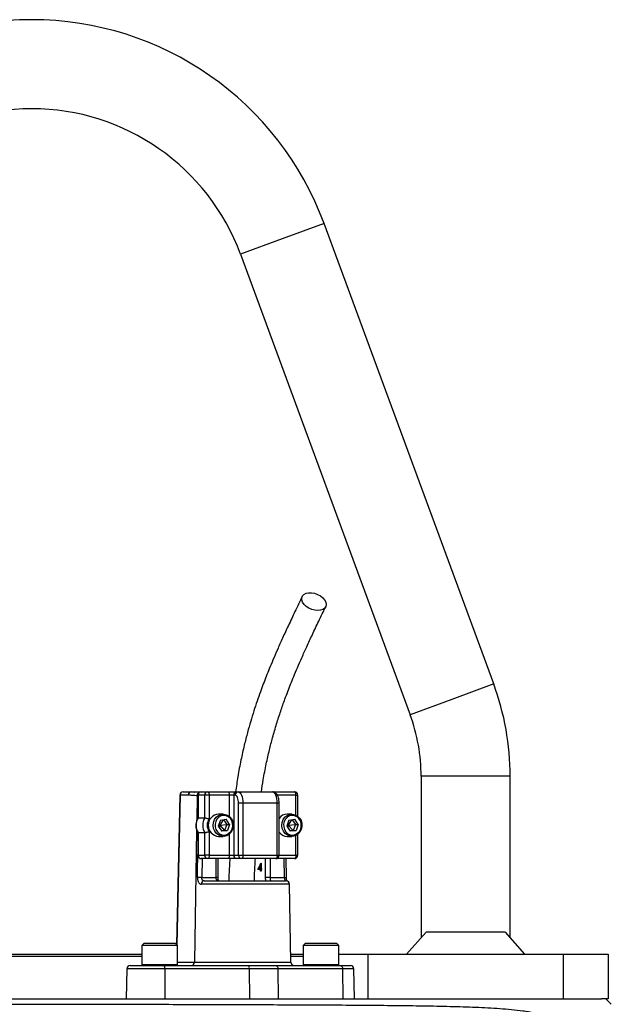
# Model space of a CAD drawing. Header units: millimetres. Extents: x 2016 to 3246, y 695 to 4145.
# Tile 9 of 9: x 2626 to 2891, y 3703 to 4145. Entities that reach past the tile are written whole.
import ezdxf

# ---------------------------------------------------------------- set-up
doc = ezdxf.new("R2010")
doc.units = ezdxf.units.MM

msp = doc.modelspace()

# ---------------------------------------------------------------- linework, layer by layer
at = {"color": 1, "linetype": 'Continuous', "lineweight": 25}
for p, q in [((2762.28, 4053.61), (2743.52, 4046.7)), ((2743.52, 4046.7), (2724.75, 4039.78)), ((2838.52, 3846.7), (2819.75, 3839.78)), ((2819.75, 3839.78), (2800.98, 3832.87)), ((2825.92, 3805.21), (2805.92, 3805.21)), ((2845.92, 3805.21), (2825.92, 3805.21)), ((2697.61, 3796.74), (2696.17, 3729.46)), ((2705.26, 3796.48), (2705.09, 3785.4)), ((2705.58, 3796.48), (2705.26, 3796.48)), ((2705.72, 3796.71), (2705.58, 3796.71)), ((2719.74, 3787.23), (2719.74, 3796.71)), ((2749.64, 3796.71), (2741.3, 3796.71)), ((2749.64, 3787.8), (2749.64, 3796.71)), ((2749.64, 3796.71), (2750.51, 3796.71)), ((2742.11, 3793.21), (2741.24, 3793.21)), ((2705.02, 3781.19), (2704.08, 3721.69)), ((2719.74, 3769.71), (2719.74, 3779.2)), ((2749.64, 3769.71), (2749.64, 3778.62)), ((2705.72, 3769.71), (2705.58, 3769.71)), ((2707.49, 3768.21), (2707.36, 3759.71)), ((2713.77, 3759.71), (2713.77, 3768.21)), ((2736.04, 3759.71), (2736.04, 3768.21)), ((2738.09, 3768.21), (2738.09, 3759.71)), ((2741.24, 3769.71), (2742.11, 3769.71)), ((2742.11, 3769.71), (2749.64, 3769.71)), ((2744.51, 3759.71), (2744.37, 3768.21)), ((2749.64, 3769.71), (2750.51, 3769.71)), ((2746.77, 3756.74), (2707.16, 3756.74)), ((2714.64, 3759.71), (2713.77, 3759.71)), ((2696.41, 3721.69), (2704.08, 3721.69)), ((2704.08, 3721.69), (2747.38, 3721.69)), ((2690.73, 3718.74), (2673.65, 3718.74)), ((2680.41, 3720.61), (2681.16, 3720.61)), ((2681.16, 3720.61), (2696.41, 3720.61)), ((2752.92, 3720.61), (2753.67, 3720.61)), ((2753.67, 3720.61), (2768.92, 3720.61)), ((2775.68, 3718.74), (2770.6, 3718.74))]:
    msp.add_line(p, q, dxfattribs=at)
at = {"color": 7, "linetype": 'Continuous', "lineweight": 25}
for p, q in [((2838.52, 3846.7), (2762.28, 4053.61)), ((2724.75, 4039.78), (2800.98, 3832.87)), ((2805.92, 3805.21), (2805.92, 3732.56)), ((2845.92, 3732.56), (2845.92, 3805.21)), ((2697.47, 3796.74), (2696.03, 3729.59)), ((2701.31, 3796.74), (2697.61, 3796.74)), ((2698.97, 3798.21), (2702.67, 3798.21)), ((2702.67, 3798.21), (2707.08, 3798.21)), ((2705.58, 3796.71), (2705.58, 3786.48)), ((2705.72, 3796.71), (2705.72, 3786.53)), ((2708.68, 3796.71), (2705.72, 3796.71)), ((2707.08, 3798.21), (2710.04, 3798.21)), ((2708.68, 3786.53), (2708.68, 3796.71)), ((2710.67, 3796.71), (2708.68, 3796.71)), ((2710.04, 3798.21), (2719.1, 3798.21)), ((2710.67, 3796.71), (2710.67, 3786.04)), ((2719.74, 3796.71), (2710.67, 3796.71)), ((2719.1, 3798.21), (2723.09, 3798.21)), ((2721.73, 3796.71), (2719.74, 3796.71)), ((2722.36, 3796.71), (2721.73, 3796.71)), ((2721.73, 3796.71), (2721.73, 3769.71)), ((2723.09, 3798.21), (2723.72, 3798.21)), ((2723.72, 3798.21), (2739.13, 3798.21)), ((2739.12, 3798.21), (2739.95, 3798.21)), ((2739.95, 3798.21), (2749.01, 3798.21)), ((2750.51, 3787.26), (2750.51, 3796.71)), ((2725.84, 3793.21), (2723.84, 3793.21)), ((2723.84, 3769.71), (2723.84, 3793.21)), ((2725.84, 3793.21), (2725.84, 3769.71)), ((2741.24, 3793.21), (2725.84, 3793.21)), ((2741.24, 3769.71), (2741.24, 3793.21)), ((2742.11, 3769.71), (2742.11, 3793.21)), ((2717.03, 3788.21), (2714.86, 3788.21)), ((2747.85, 3788.21), (2745.67, 3788.21)), ((2705.72, 3786.53), (2708.68, 3786.53)), ((2715.7, 3785.5), (2714.69, 3782.84)), ((2714.79, 3783.1), (2715.41, 3783.21)), ((2715.1, 3783.93), (2715.41, 3783.21)), ((2715.41, 3783.21), (2715.24, 3782.05)), ((2716.9, 3785.68), (2715.41, 3783.21)), ((2715.41, 3783.21), (2718.61, 3783.59)), ((2715.41, 3783.21), (2717.61, 3780.92)), ((2715.7, 3785.5), (2718.29, 3785.88)), ((2717.14, 3785.71), (2718.61, 3783.59)), ((2718.61, 3783.59), (2717.61, 3780.92)), ((2719.88, 3783.59), (2718.29, 3785.88)), ((2718.61, 3783.59), (2719.88, 3783.59)), ((2719.88, 3783.59), (2718.88, 3780.92)), ((2746.51, 3785.5), (2745.51, 3782.84)), ((2745.61, 3783.1), (2746.22, 3783.21)), ((2745.92, 3783.93), (2746.22, 3783.21)), ((2746.22, 3783.21), (2746.05, 3782.05)), ((2747.71, 3785.68), (2746.22, 3783.21)), ((2746.22, 3783.21), (2749.43, 3783.59)), ((2746.22, 3783.21), (2748.43, 3780.92)), ((2746.51, 3785.5), (2749.1, 3785.88)), ((2747.95, 3785.71), (2749.43, 3783.59)), ((2749.43, 3783.59), (2748.43, 3780.92)), ((2750.7, 3783.59), (2749.1, 3785.88)), ((2749.43, 3783.59), (2750.7, 3783.59)), ((2750.7, 3783.59), (2749.69, 3780.92)), ((2705.58, 3779.94), (2705.58, 3769.71)), ((2705.72, 3779.9), (2708.68, 3779.9)), ((2705.72, 3779.9), (2705.72, 3769.71)), ((2708.68, 3769.71), (2708.68, 3779.9)), ((2710.67, 3780.38), (2710.67, 3769.71)), ((2714.69, 3782.84), (2716.29, 3780.55)), ((2717.61, 3780.92), (2716.17, 3780.71)), ((2718.88, 3780.92), (2716.29, 3780.55)), ((2717.61, 3780.92), (2718.88, 3780.92)), ((2745.51, 3782.84), (2747.1, 3780.55)), ((2748.43, 3780.92), (2746.98, 3780.71)), ((2749.69, 3780.92), (2747.1, 3780.55)), ((2748.43, 3780.92), (2749.69, 3780.92)), ((2750.51, 3769.71), (2750.51, 3779.17)), ((2714.86, 3778.21), (2717.03, 3778.21)), ((2745.67, 3778.21), (2747.85, 3778.21)), ((2705.72, 3769.71), (2708.68, 3769.71)), ((2710.04, 3768.21), (2707.08, 3768.21)), ((2710.67, 3769.71), (2708.68, 3769.71)), ((2719.1, 3768.21), (2710.04, 3768.21)), ((2710.67, 3769.71), (2719.74, 3769.71)), ((2714.64, 3759.71), (2714.64, 3768.21)), ((2723.09, 3768.21), (2719.1, 3768.21)), ((2719.74, 3769.71), (2721.73, 3769.71)), ((2721.73, 3769.71), (2723.84, 3769.71)), ((2725.2, 3768.21), (2723.09, 3768.21)), ((2723.84, 3769.71), (2725.84, 3769.71)), ((2740.61, 3768.21), (2725.2, 3768.21)), ((2725.84, 3769.71), (2741.24, 3769.71)), ((2733.95, 3766.18), (2733.99, 3766.18)), ((2733.99, 3766.18), (2733.99, 3763.76)), ((2749.01, 3768.21), (2740.61, 3768.21)), ((2745.37, 3759.74), (2745.24, 3768.21)), ((2733.78, 3763.4), (2732.54, 3763.4)), ((2733.03, 3763.76), (2733.78, 3763.76)), ((2733.48, 3763.4), (2733.58, 3763.76)), ((2733.78, 3763.76), (2733.78, 3765.28)), ((2733.99, 3765.28), (2733.78, 3765.28)), ((2733.99, 3763.76), (2733.78, 3763.76)), ((2733.78, 3762.59), (2733.78, 3763.4)), ((2733.99, 3763.4), (2733.78, 3763.4)), ((2733.99, 3762.59), (2733.78, 3762.59)), ((2733.99, 3763.76), (2734.24, 3763.76)), ((2733.99, 3763.4), (2733.99, 3762.59)), ((2734.24, 3763.4), (2733.99, 3763.4)), ((2734.24, 3763.76), (2734.24, 3763.4)), ((2707.36, 3759.71), (2713.77, 3759.71)), ((2708.35, 3758.21), (2745.27, 3758.21)), ((2738.09, 3759.71), (2736.04, 3759.71)), ((2738.09, 3759.71), (2744.51, 3759.71)), ((2747.38, 3721.69), (2746.77, 3756.74)), ((2799.39, 3725.21), (2808.17, 3735.11)), ((2843.66, 3735.11), (2808.17, 3735.11)), ((2843.66, 3735.11), (2852.44, 3725.21)), ((2681.41, 3730.21), (2680.41, 3729.21)), ((2681.41, 3730.21), (2682.07, 3730.21)), ((2682.07, 3730.21), (2695.41, 3730.21)), ((2696.41, 3729.21), (2695.41, 3730.21)), ((2753.92, 3730.21), (2752.92, 3729.21)), ((2753.92, 3730.21), (2754.57, 3730.21)), ((2754.57, 3730.21), (2767.92, 3730.21)), ((2768.92, 3729.21), (2767.92, 3730.21)), ((2680.41, 3729.21), (2680.41, 3720.61)), ((2681.16, 3729.21), (2680.41, 3729.21)), ((2696.41, 3729.21), (2681.16, 3729.21)), ((2696.41, 3720.61), (2696.41, 3729.21)), ((2752.92, 3729.21), (2752.92, 3720.61)), ((2753.67, 3729.21), (2752.92, 3729.21)), ((2768.92, 3729.21), (2753.67, 3729.21)), ((2768.92, 3720.61), (2768.92, 3729.21)), ((2585.95, 3725.21), (2630.92, 3725.21)), ((2630.92, 3724.21), (2585.95, 3724.21)), ((2630.92, 3725.21), (2680.41, 3725.21)), ((2680.41, 3724.21), (2630.92, 3724.21)), ((2747.32, 3725.21), (2752.92, 3725.21)), ((2752.92, 3724.21), (2747.33, 3724.21)), ((2768.92, 3725.21), (2781.92, 3725.21)), ((2781.92, 3725.21), (2781.92, 3705.21)), ((2781.92, 3725.21), (2869.92, 3725.21)), ((2869.92, 3705.21), (2869.92, 3725.21)), ((2869.92, 3725.21), (2889.92, 3725.21)), ((2889.92, 3725.21), (2889.92, 3705.21)), ((2673.65, 3718.74), (2673.41, 3705.21)), ((2675.15, 3720.21), (2690.5, 3720.21)), ((2690.5, 3720.21), (2728.48, 3720.21)), ((2690.73, 3718.74), (2690.77, 3705.21)), ((2728.71, 3718.74), (2690.73, 3718.74)), ((2728.48, 3720.21), (2740.57, 3720.21)), ((2728.71, 3718.74), (2728.75, 3705.21)), ((2741.55, 3718.74), (2728.71, 3718.74)), ((2740.57, 3720.21), (2769.61, 3720.21)), ((2741.55, 3718.74), (2741.71, 3705.21)), ((2770.6, 3718.74), (2741.55, 3718.74)), ((2769.61, 3720.21), (2774.18, 3720.21)), ((2770.6, 3718.74), (2770.75, 3705.21)), ((2775.92, 3705.21), (2775.68, 3718.74)), ((2412.66, 3705.21), (2886.97, 3705.21)), ((2889.92, 3705.21), (2886.97, 3705.21)), ((2891.38, 3702.75), (2888.91, 3705.21))]:
    msp.add_line(p, q, dxfattribs=at)
at = {"color": 7, "linetype": 'Continuous', "lineweight": 25, "flags": 128}
for points in [[(2759.5, 3879.72), (2758.15, 3879.85), (2756.78, 3880.22), (2755.46, 3880.81), (2754.29, 3881.58), (2753.34, 3882.49), (2752.67, 3883.47), (2752.31, 3884.48), (2752.3, 3885.43), (2752.63, 3886.28), (2753.28, 3886.96), (2754.22, 3887.45), (2755.38, 3887.7), (2756.68, 3887.7), (2758.06, 3887.45), (2759.41, 3886.96), (2760.66, 3886.28), (2761.73, 3885.43), (2762.55, 3884.48), (2763.07, 3883.47), (2763.26, 3882.49), (2763.09, 3881.58), (2762.6, 3880.81), (2761.8, 3880.22), (2760.75, 3879.85), (2759.5, 3879.72)], [(2710.04, 3798.21), (2710.16, 3798.18), (2710.28, 3798.1), (2710.39, 3797.96), (2710.49, 3797.77), (2710.57, 3797.55), (2710.63, 3797.29), (2710.66, 3797.01), (2710.67, 3796.71)], [(2719.1, 3798.21), (2719.23, 3798.18), (2719.35, 3798.1), (2719.45, 3797.96), (2719.55, 3797.77), (2719.63, 3797.55), (2719.69, 3797.29), (2719.72, 3797.01), (2719.74, 3796.71)], [(2723.84, 3793.21), (2723.81, 3793.9), (2723.73, 3794.55), (2723.59, 3795.16), (2723.41, 3795.69), (2723.19, 3796.12), (2722.93, 3796.45), (2722.65, 3796.65), (2722.36, 3796.71)], [(2723.72, 3798.21), (2724.14, 3798.12), (2724.53, 3797.83), (2724.9, 3797.37), (2725.22, 3796.75), (2725.48, 3795.99), (2725.68, 3795.13), (2725.8, 3794.19), (2725.84, 3793.21)], [(2741.24, 3793.21), (2741.2, 3794.19), (2741.08, 3795.13), (2740.89, 3795.99), (2740.62, 3796.75), (2740.3, 3797.37), (2739.94, 3797.83), (2739.54, 3798.12), (2739.13, 3798.21)], [(2749.64, 3796.71), (2749.63, 3797.01), (2749.6, 3797.29), (2749.54, 3797.55), (2749.46, 3797.77), (2749.36, 3797.96), (2749.25, 3798.1), (2749.13, 3798.18), (2749.01, 3798.21)], [(2721.22, 3781.3), (2720.6, 3780.12), (2719.71, 3779.18), (2718.62, 3778.53), (2717.42, 3778.23), (2716.19, 3778.3), (2715.02, 3778.74), (2714, 3779.5), (2713.2, 3780.54), (2712.69, 3781.78), (2712.5, 3783.13), (2712.65, 3784.48), (2713.12, 3785.74), (2713.89, 3786.81), (2714.88, 3787.61), (2716.04, 3788.09), (2717.27, 3788.21), (2718.48, 3787.95), (2719.59, 3787.34), (2720.5, 3786.43), (2721.16, 3785.28), (2721.51, 3783.98), (2721.53, 3782.61), (2721.22, 3781.3)], [(2720.97, 3781.53), (2721.25, 3782.74), (2721.21, 3783.99), (2720.85, 3785.18), (2720.21, 3786.21), (2719.32, 3787), (2718.28, 3787.48), (2717.15, 3787.61), (2716.03, 3787.39), (2715.01, 3786.83), (2714.18, 3785.97), (2713.6, 3784.9), (2713.32, 3783.68), (2713.36, 3782.43), (2713.72, 3781.24), (2714.37, 3780.22), (2715.25, 3779.43), (2716.3, 3778.95), (2717.43, 3778.82), (2718.55, 3779.04), (2719.56, 3779.6), (2720.39, 3780.45), (2720.97, 3781.53)], [(2752.03, 3781.3), (2751.41, 3780.12), (2750.52, 3779.18), (2749.44, 3778.53), (2748.23, 3778.23), (2747, 3778.3), (2745.83, 3778.74), (2744.81, 3779.5), (2744.02, 3780.54), (2743.51, 3781.78), (2743.32, 3783.13), (2743.47, 3784.48), (2743.94, 3785.74), (2744.7, 3786.81), (2745.7, 3787.61), (2746.85, 3788.09), (2748.08, 3788.21), (2749.29, 3787.95), (2750.4, 3787.34), (2751.32, 3786.43), (2751.97, 3785.28), (2752.33, 3783.98), (2752.35, 3782.61), (2752.03, 3781.3)], [(2751.79, 3781.53), (2752.07, 3782.74), (2752.03, 3783.99), (2751.67, 3785.18), (2751.02, 3786.21), (2750.14, 3787), (2749.09, 3787.48), (2747.96, 3787.61), (2746.84, 3787.39), (2745.83, 3786.83), (2745, 3785.97), (2744.42, 3784.9), (2744.14, 3783.68), (2744.18, 3782.43), (2744.54, 3781.24), (2745.18, 3780.22), (2746.07, 3779.43), (2747.11, 3778.95), (2748.24, 3778.82), (2749.36, 3779.04), (2750.38, 3779.6), (2751.21, 3780.45), (2751.79, 3781.53)], [(2710.67, 3769.71), (2710.66, 3769.42), (2710.63, 3769.14), (2710.57, 3768.88), (2710.49, 3768.65), (2710.39, 3768.47), (2710.28, 3768.33), (2710.16, 3768.24), (2710.04, 3768.21)], [(2719.74, 3769.71), (2719.72, 3769.42), (2719.69, 3769.14), (2719.63, 3768.88), (2719.55, 3768.65), (2719.45, 3768.47), (2719.35, 3768.33), (2719.23, 3768.24), (2719.1, 3768.21)], [(2725.84, 3769.71), (2725.82, 3769.42), (2725.79, 3769.14), (2725.73, 3768.88), (2725.65, 3768.65), (2725.55, 3768.47), (2725.45, 3768.33), (2725.33, 3768.24), (2725.2, 3768.21)], [(2741.24, 3769.71), (2741.23, 3769.42), (2741.2, 3769.14), (2741.14, 3768.88), (2741.06, 3768.65), (2740.96, 3768.47), (2740.85, 3768.33), (2740.73, 3768.24), (2740.61, 3768.21)], [(2749.64, 3769.71), (2749.63, 3769.42), (2749.6, 3769.14), (2749.54, 3768.88), (2749.46, 3768.65), (2749.36, 3768.47), (2749.25, 3768.33), (2749.13, 3768.24), (2749.01, 3768.21)], [(2740.57, 3720.21), (2740.76, 3720.18), (2740.94, 3720.1), (2741.11, 3719.97), (2741.26, 3719.78), (2741.38, 3719.56), (2741.48, 3719.3), (2741.53, 3719.03), (2741.55, 3718.74)], [(2769.61, 3720.21), (2769.8, 3720.18), (2769.99, 3720.1), (2770.15, 3719.97), (2770.3, 3719.78), (2770.42, 3719.56), (2770.52, 3719.3), (2770.57, 3719.03), (2770.6, 3718.74)]]:
    msp.add_lwpolyline(points, dxfattribs=at)
at = {"color": 1, "linetype": 'Continuous', "lineweight": 25, "flags": 128}
msp.add_lwpolyline([(2705.42, 3759.74), (2705.46, 3762.74), (2705.58, 3770.12)], dxfattribs=at)
at = {"color": 7, "linetype": 'Continuous', "lineweight": 25}
for centre, radius, start, end in [((2630.92, 4005.21), 140, 20.2253, 159.7747), ((2630.92, 4005.21), 100, 20.2253, 159.7747), ((2725.92, 3805.21), 120, 0, 20.2253), ((2725.92, 3805.21), 80, 0, 20.2253), ((2698.97, 3796.71), 1.5, 90, 178.7751), ((2699.04, 3796.78), 1.43, 92.8887, 181.7427), ((2702.74, 3796.78), 1.43, 92.8887, 181.7427), ((2707.08, 3796.71), 1.5, 90, 180), ((2707.16, 3796.78), 1.43, 92.9521, 182.6753), ((2710.11, 3796.78), 1.43, 92.9521, 182.6753), ((2723.16, 3796.78), 1.43, 92.9521, 182.6753), ((2723.8, 3796.78), 1.43, 92.9521, 182.6753), ((2749.01, 3796.71), 1.5, 0, 90), ((2715.25, 3783.21), 5.02, 94.4413, 265.5587), ((2745.74, 3783.8), 4.41, 90.9224, 145.464), ((2711.32, 3783.21), 6.51, 149.3576, 210.6424), ((2714.28, 3783.21), 6.51, 149.3576, 210.6424), ((2714.62, 3783.21), 4.85, 144.3501, 215.6499), ((2745.74, 3782.61), 4.4, 214.4651, 269.1486), ((2707.08, 3769.71), 1.5, 180, 270), ((2707.16, 3769.65), 1.43, 177.3247, 267.0479), ((2710.11, 3769.65), 1.43, 177.3247, 267.0479), ((2723.16, 3769.65), 1.43, 177.3247, 267.0479), ((2725.28, 3769.65), 1.43, 177.3247, 267.0479), ((2740.61, 3769.71), 1.5, 270, 0), ((2749.01, 3769.71), 1.5, 270, 0), ((2704.43, 3614.43), 145.32, 88.8451, 89.6113), ((2708.52, 3756.86), 1.37, 97.2473, 185.0114), ((2745.27, 3756.71), 1.5, 1, 90), ((2702.65, 3721.64), 1.43, 272.8887, 1.7427), ((2748.88, 3721.71), 1.5, 181, 270), ((2675.15, 3718.71), 1.5, 90, 179), ((2680.81, 3720.61), 0.4, 180, 270), ((2688.22, 3719.09), 2.53, 351.9567, 26.2077), ((2696.01, 3720.61), 0.4, 270, 0), ((2726.2, 3719.09), 2.53, 351.9567, 26.2077), ((2753.32, 3720.61), 0.4, 180, 270), ((2768.52, 3720.61), 0.4, 270, 0), ((2774.18, 3718.71), 1.5, 1, 90)]:
    msp.add_arc(centre, radius, start, end, dxfattribs=at)
at = {"color": 1, "linetype": 'Continuous', "lineweight": 25}
for centre, radius, start, end in [((2697.63, 3798.99), 2.25, 265.8098, 269.3878), ((2706.76, 3796.49), 1.5, 117.3848, 180.6247), ((2739.83, 3797.65), 0.58, 14.8515, 77.9327), ((2744.49, 3776.11), 16.39, 270.052, 273.0796)]:
    msp.add_arc(centre, radius, start, end, dxfattribs=at)
at = {"color": 7, "linetype": 'Continuous', "lineweight": 25}
for centre, major_axis, ratio, start_param, end_param in [((2724.67, 3770.51), (7.5, 16.98), 0.551639, 4.532611, 4.701369), ((2724.67, 3769.97), (7.5, 16.99), 0.551424, 4.587895, 4.679441)]:
    msp.add_ellipse(centre, major_axis=major_axis, ratio=ratio, start_param=start_param, end_param=end_param, dxfattribs=at)
for points, knots in [([(2752.49, 3886.03), (2751.4, 3883.76), (2749.32, 3879.44), (2746.36, 3873.2), (2743.73, 3867.5), (2741.41, 3862.34), (2739.43, 3857.75), (2737.76, 3853.73), (2736.31, 3850.13), (2734.97, 3846.68), (2733.6, 3842.98), (2732.18, 3838.95), (2730.73, 3834.54), (2729.29, 3829.87), (2727.84, 3824.75), (2726.36, 3818.98), (2724.88, 3812.37), (2723.55, 3805.39), (2722.87, 3800.51), (2722.55, 3798.22)], [0, 0, 0, 0, 0.090226, 0.172297, 0.24625, 0.312101, 0.369843, 0.418614, 0.459916, 0.500053, 0.541062, 0.588734, 0.637577, 0.687635, 0.740223, 0.799189, 0.864687, 0.936625, 1, 1, 1, 1]), ([(2734.16, 3798.21), (2734.42, 3800.02), (2735.03, 3804.32), (2736.25, 3810.6), (2737.68, 3816.89), (2739.23, 3822.89), (2740.93, 3828.71), (2742.79, 3834.48), (2744.48, 3839.29), (2745.98, 3843.29), (2747.3, 3846.67), (2748.74, 3850.22), (2750.4, 3854.19), (2752.36, 3858.68), (2754.6, 3863.66), (2757.14, 3869.13), (2759.98, 3875.11), (2761.98, 3879.25), (2763.03, 3881.42)], [0, 0, 0, 0, 0.0524476, 0.1244157, 0.1898446, 0.2487253, 0.3182269, 0.3845094, 0.4487779, 0.490857, 0.5320453, 0.5753356, 0.6266647, 0.6862074, 0.7527003, 0.8271629, 0.9096044, 1, 1, 1, 1]), ([(2705.26, 3796.48), (2704.93, 3796.48), (2704.6, 3796.49), (2703.94, 3796.53), (2703.61, 3796.56), (2702.63, 3796.66), (2701.97, 3796.74), (2701.31, 3796.74)], [0, 0, 0, 0, 0.25, 0.25, 0.5, 0.5, 1, 1, 1, 1]), ([(2702.67, 3798.21), (2703.15, 3798.19), (2703.72, 3798.16), (2704.23, 3798.12), (2704.3, 3798.11)], [0, 0, 0, 0, 0.865545, 1, 1, 1, 1]), ([(2706.32, 3797.98), (2705.96, 3798), (2705.33, 3798.05), (2704.56, 3798.14), (2704.24, 3798.17)], [0, 0, 0, 0, 0.579011, 1, 1, 1, 1]), ([(2742.11, 3793.21), (2742.11, 3793.43), (2742.09, 3794.05), (2741.95, 3795.07), (2741.63, 3796.2), (2741.16, 3797.09), (2740.55, 3797.75), (2739.86, 3798.14), (2739.36, 3798.19), (2739.13, 3798.21)], [0, 0, 0, 0, 0.088651, 0.257335, 0.430857, 0.616232, 0.757672, 0.88692, 1, 1, 1, 1]), ([(2705.6, 3786.49), (2705.55, 3786.43), (2705.26, 3785.99), (2704.9, 3785.05), (2704.64, 3783.69), (2704.69, 3782.3), (2705, 3781.01), (2705.41, 3780.27), (2705.6, 3779.93)], [0, 0, 0, 0, 0.0353333, 0.2328996, 0.4314871, 0.6310888, 0.8313904, 1, 1, 1, 1]), ([(2705.72, 3786.53), (2705.66, 3786.53), (2705.58, 3786.53), (2705.59, 3786.5), (2705.59, 3786.5)], [0, 0, 0, 0, 0.874771, 1, 1, 1, 1]), ([(2708.68, 3786.53), (2708.72, 3786.53), (2708.77, 3786.53), (2708.89, 3786.51), (2708.96, 3786.5), (2709.19, 3786.47), (2709.36, 3786.43), (2709.73, 3786.35), (2709.93, 3786.29), (2710.31, 3786.17), (2710.5, 3786.11), (2710.67, 3786.04)], [0, 0, 0, 0, 0.125, 0.125, 0.25, 0.25, 0.5, 0.5, 0.75, 0.75, 1, 1, 1, 1]), ([(2705.72, 3779.9), (2705.66, 3779.9), (2705.58, 3779.9), (2705.59, 3779.93), (2705.59, 3779.93)], [0, 0, 0, 0, 0.873602, 1, 1, 1, 1]), ([(2708.68, 3779.9), (2708.72, 3779.9), (2708.77, 3779.9), (2708.89, 3779.91), (2708.96, 3779.92), (2709.19, 3779.96), (2709.36, 3779.99), (2709.73, 3780.08), (2709.93, 3780.13), (2710.31, 3780.25), (2710.5, 3780.32), (2710.67, 3780.38)], [0, 0, 0, 0, 0.125, 0.125, 0.25, 0.25, 0.5, 0.5, 0.75, 0.75, 1, 1, 1, 1]), ([(2719.94, 3768.3), (2719.8, 3765.9), (2719.62, 3762.54), (2719.5, 3759.17), (2719.46, 3758.21)], [0, 0, 0, 0, 0.71512, 1, 1, 1, 1]), ([(2730.97, 3758.21), (2731, 3759.13), (2731.12, 3762.48), (2731.31, 3765.8), (2731.44, 3768.21)], [0, 0, 0, 0, 0.275869, 1, 1, 1, 1]), ([(2705.42, 3759.74), (2705.41, 3759.53), (2705.42, 3759.33), (2705.46, 3758.93), (2705.49, 3758.73), (2705.57, 3758.36), (2705.62, 3758.18), (2705.74, 3757.86), (2705.81, 3757.71), (2705.97, 3757.44), (2706.05, 3757.31), (2706.24, 3757.11), (2706.34, 3757.02), (2706.56, 3756.88), (2706.68, 3756.83), (2706.91, 3756.76), (2707.03, 3756.74), (2707.16, 3756.74)], [0, 0, 0, 0, 0.125, 0.125, 0.25, 0.25, 0.375, 0.375, 0.5, 0.5, 0.625, 0.625, 0.75, 0.75, 0.875, 0.875, 1, 1, 1, 1]), ([(2708.35, 3758.21), (2708.19, 3758.21), (2708.05, 3758.25), (2707.86, 3758.35), (2707.8, 3758.4), (2707.69, 3758.5), (2707.64, 3758.56), (2707.51, 3758.77), (2707.45, 3758.94), (2707.37, 3759.31), (2707.35, 3759.51), (2707.36, 3759.71)], [0, 0, 0, 0, 0.25, 0.25, 0.375, 0.375, 0.5, 0.5, 0.75, 0.75, 1, 1, 1, 1]), ([(2715.03, 3758.21), (2714.85, 3758.21), (2714.68, 3758.24), (2714.44, 3758.34), (2714.36, 3758.38), (2714.23, 3758.48), (2714.16, 3758.54), (2714.05, 3758.68), (2714, 3758.75), (2713.92, 3758.92), (2713.88, 3759.01), (2713.8, 3759.29), (2713.77, 3759.5), (2713.77, 3759.71)], [0, 0, 0, 0, 0.25, 0.25, 0.375, 0.375, 0.5, 0.5, 0.625, 0.625, 0.75, 0.75, 1, 1, 1, 1]), ([(2715.03, 3758.21), (2715.03, 3758.21), (2715.03, 3758.21), (2715.02, 3758.2), (2714.89, 3758.38), (2714.76, 3758.7), (2714.66, 3759.17), (2714.65, 3759.53), (2714.64, 3759.71)], [0, 0, 0, 0, 0.2070917, 0.4031716, 0.5418742, 0.6808904, 0.8327511, 1, 1, 1, 1]), ([(2738.09, 3759.71), (2738.09, 3759.61), (2738.09, 3759.5), (2738.1, 3759.3), (2738.11, 3759.2), (2738.13, 3759.01), (2738.13, 3758.92), (2738.15, 3758.76), (2738.16, 3758.68), (2738.18, 3758.47), (2738.18, 3758.37), (2738.16, 3758.24), (2738.14, 3758.21), (2738.1, 3758.21)], [0, 0, 0, 0, 0.125, 0.125, 0.25, 0.25, 0.375, 0.375, 0.5, 0.5, 0.75, 0.75, 1, 1, 1, 1]), ([(2744.51, 3759.71), (2744.51, 3759.61), (2744.52, 3759.51), (2744.53, 3759.32), (2744.55, 3759.22), (2744.57, 3759.03), (2744.59, 3758.95), (2744.62, 3758.78), (2744.64, 3758.7), (2744.69, 3758.5), (2744.72, 3758.39), (2744.77, 3758.25), (2744.78, 3758.21), (2744.79, 3758.21)], [0, 0, 0, 0, 0.125, 0.125, 0.25, 0.25, 0.375, 0.375, 0.5, 0.5, 0.75, 0.75, 1, 1, 1, 1]), ([(2745.6, 3758.16), (2745.57, 3758.26), (2745.5, 3758.51), (2745.4, 3759.07), (2745.39, 3759.52), (2745.38, 3759.74)], [0, 0, 0, 0, 0.2541359, 0.644592, 1, 1, 1, 1]), ([(2411, 3703.17), (2414.26, 3703.16), (2417.66, 3703.16), (2424.68, 3703.15), (2428.32, 3703.15), (2439.59, 3703.14), (2447.59, 3703.13), (2460.33, 3703.11), (2464.7, 3703.11), (2470.31, 3703.1), (2471.44, 3703.1), (2473.72, 3703.1), (2474.87, 3703.1), (2478.32, 3703.09), (2480.64, 3703.09), (2492.34, 3703.08), (2502.01, 3703.06), (2521.93, 3703.04), (2532.18, 3703.02), (2545.38, 3703.01), (2548.03, 3703), (2553.39, 3703), (2556.09, 3702.99), (2564.19, 3702.98), (2569.61, 3702.97), (2585.92, 3702.95), (2596.87, 3702.93), (2618.92, 3702.89), (2630.02, 3702.87), (2642.58, 3702.85), (2643.98, 3702.85), (2646.77, 3702.84), (2648.17, 3702.84), (2652.34, 3702.83), (2655.11, 3702.83), (2663.39, 3702.81), (2668.87, 3702.8), (2685.19, 3702.76), (2695.91, 3702.74), (2711.76, 3702.69), (2717.01, 3702.67), (2724.81, 3702.65), (2727.4, 3702.64), (2732.57, 3702.62), (2735.13, 3702.61), (2747.8, 3702.57), (2757.57, 3702.52), (2776.37, 3702.41), (2785.41, 3702.35), (2796.27, 3702.23), (2798.42, 3702.2), (2802.67, 3702.15), (2804.77, 3702.12), (2811.01, 3702.02), (2815.04, 3701.94), (2820.93, 3701.79), (2822.87, 3701.74), (2826.69, 3701.62), (2828.57, 3701.55), (2834.15, 3701.31), (2837.76, 3701.12), (2843.04, 3700.75), (2844.77, 3700.61), (2848.22, 3700.28), (2849.92, 3700.1), (2852.48, 3699.75), (2853.33, 3699.62), (2855.04, 3699.33), (2855.9, 3699.17), (2857.64, 3698.81), (2858.51, 3698.6), (2860.29, 3698.12), (2861.2, 3697.84), (2862.14, 3697.5)], [0, 0, 0, 0, 0.03125, 0.03125, 0.0625, 0.0625, 0.125, 0.125, 0.15625, 0.15625, 0.164062, 0.164062, 0.171875, 0.171875, 0.1875, 0.1875, 0.25, 0.25, 0.3125, 0.3125, 0.328125, 0.328125, 0.34375, 0.34375, 0.375, 0.375, 0.4375, 0.4375, 0.5, 0.5, 0.507812, 0.507812, 0.515625, 0.515625, 0.53125, 0.53125, 0.5625, 0.5625, 0.625, 0.625, 0.65625, 0.65625, 0.671875, 0.671875, 0.6875, 0.6875, 0.75, 0.75, 0.8125, 0.8125, 0.828125, 0.828125, 0.84375, 0.84375, 0.875, 0.875, 0.890625, 0.890625, 0.90625, 0.90625, 0.9375, 0.9375, 0.953125, 0.953125, 0.96875, 0.96875, 0.976562, 0.976562, 0.984375, 0.984375, 0.992187, 0.992187, 1, 1, 1, 1])]:
    msp.add_open_spline(points, degree=3, knots=knots, dxfattribs=at)
at = {"color": 1, "linetype": 'Continuous', "lineweight": 25}
msp.add_open_spline([(2736.16, 3758.21), (2736.13, 3758.38), (2736.05, 3758.84), (2736.04, 3759.37), (2736.04, 3759.71)], degree=3, knots=[0, 0, 0, 0, 0.365246, 1, 1, 1, 1], dxfattribs=at)

doc.saveas('drawing.dxf')
